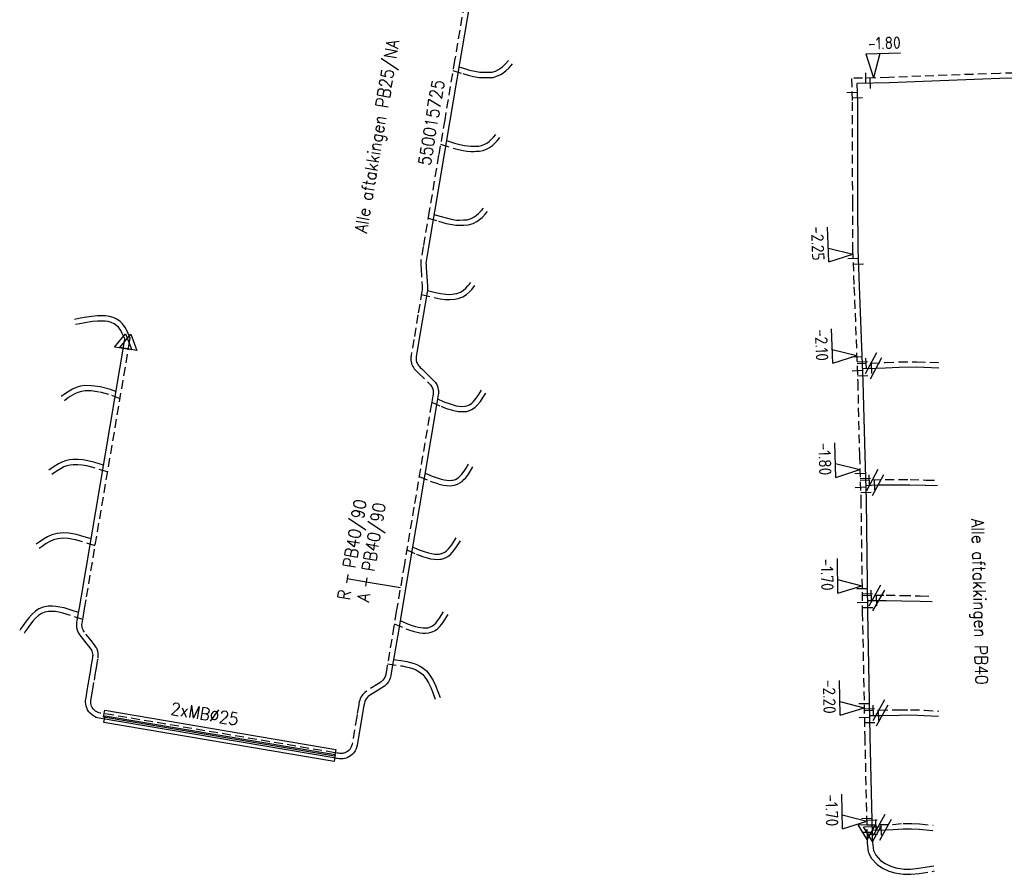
# Model space of a CAD drawing. Header units: millimetres. Extents: x 0 to 118212815, y 0 to 488348790.
# Tile 38 of 143: x 114829390 to 114900488, y 487879637 to 487941323. Entities that reach past the tile are written whole.
import ezdxf
from ezdxf.enums import TextEntityAlignment as Align

# ---------------------------------------------------------------- set-up
doc = ezdxf.new("R2010")
doc.units = ezdxf.units.MM
doc.header["$LTSCALE"] = 200
doc.linetypes.add('HIDDEN2', pattern=[4.7625, 3.175, -1.5875])
for name, color, linetype in [('WW-C-isolatieovergang', 7, 'Continuous'), ('WW-C-mof', 7, 'Continuous'), ('WW-C-VERLOOP', 7, 'Continuous'), ('WW-I-diam', 7, 'Continuous'), ('WW-I-info', 7, 'Continuous'), ('WW-I-mantelbuis', 7, 'Continuous'), ('WW-I-NAP', 7, 'Continuous'), ('WW-L-aanvoer', 3, 'Continuous'), ('WW-L-mantelbuis', 3, 'Continuous'), ('WW-L-retour', 3, 'HIDDEN2')]:
    doc.layers.add(name, color=color, linetype=linetype)
doc.styles.add('DIN17', font='ROMANS.SHX', dxfattribs={"width": 0.9})
doc.styles.add('ISOCP', font='ISOCP.SHX')

# ---------------------------------------------------------------- blocks, each defined once
blk = doc.blocks.new('LR-VERL')
at = {"color": 0, "linetype": 'ByBlock', "lineweight": -2}
blk.add_lwpolyline([(1.08, 0), (-1.08, -1.25), (-1.08, 1.25)], close=True, dxfattribs=at)
blk = doc.blocks.new('LR-DIAB2')
at = {"color": 0, "linetype": 'Continuous', "lineweight": -3}
blk.add_line((0, 5), (0, 7.8), dxfattribs=at)
at = {"color": 0, "lineweight": -3}
blk.add_line((0, 0), (0, 5), dxfattribs=at)
for points in [[(0.61, 7.8), (0, 7.8), (-0.61, 7.8)], [(0.61, 5), (0, 5), (-0.61, 5)]]:
    blk.add_lwpolyline(points, dxfattribs=at)
at = {"color": 1, "lineweight": -3, "style": 'DIN17', "width": 0.9}
for tag, p in [('*1', (-1.61, 7.8)), ('*2', (-1.61, 5.02))]:
    blk.add_attdef(tag, text='', height=1.8, dxfattribs=at).set_placement(p, align=Align.MIDDLE_RIGHT)
for tag, p in [('*11', (1.61, 7.8)), ('*12', (1.61, 5))]:
    blk.add_attdef(tag, text='', height=1.8, dxfattribs=at).set_placement(p, align=Align.MIDDLE_LEFT)
blk = doc.blocks.new('LR-mof')
at = {"color": 0, "linetype": 'ByBlock', "lineweight": -2}
blk.add_line((0, -0.75), (0, 0.75), dxfattribs=at)
blk = doc.blocks.new('LR-isoov')
at = {"color": 0, "linetype": 'ByBlock', "lineweight": -2}
blk.add_line((0.87, 1.5), (-0.87, -1.5), dxfattribs=at)
blk = doc.blocks.new('nap1')
at = {"color": 0, "linetype": 'Continuous', "lineweight": -3}
for p, q in [((-1, 3.5), (0, 0)), ((-1, 3.5), (4, 3.5)), ((1, 3.5), (0, 0))]:
    blk.add_line(p, q, dxfattribs=at)
at = {"color": 0, "linetype": 'Continuous', "lineweight": -3, "style": 'ISOCP'}
for tag, p in [('*1', (1.7, 5)), ('*2', (4, 1.5))]:
    blk.add_attdef(tag, text='', height=1.8, dxfattribs=at).set_placement(p, align=Align.MIDDLE)
blk = doc.blocks.new('LR-hyp')
at = {"color": 7, "linetype": 'ByBlock', "lineweight": -3, "style": 'DIN17', "width": 0.9}
blk.add_attdef('*1', text='', height=1.8, dxfattribs=at).set_placement((0, 0), align=Align.MIDDLE)
at = {"color": 7, "linetype": 'ByBlock', "lineweight": -2, "style": 'DIN17', "width": 0.9, "flags": 1}
blk.add_attdef('*2', text='', height=1.8, dxfattribs=at).set_placement((0, -5), align=Align.MIDDLE)

msp = doc.modelspace()

# ---------------------------------------------------------------- linework, layer by layer
at = {"layer": 'WW-L-aanvoer'}
for p, q in [((114861861, 487942390), (114861172, 487938312)), ((114861172, 487938312), (114860451, 487934042)), ((114861107, 487937924), (114861498, 487937793)), ((114863976, 487937721), (114864243, 487937919)), ((114864243, 487937919), (114864449, 487938113)), ((114864449, 487938113), (114864680, 487938380)), ((114861498, 487937793), (114861860, 487937692)), ((114861860, 487937692), (114862244, 487937605)), ((114862244, 487937605), (114862612, 487937539)), ((114862612, 487937539), (114862894, 487937527)), ((114862894, 487937527), (114863247, 487937527)), ((114863247, 487937527), (114863517, 487937540)), ((114863517, 487937540), (114863756, 487937618)), ((114863756, 487937618), (114863976, 487937721)), ((114892171, 487936772), (114889846, 487936717)), ((114889846, 487936717), (114889877, 487935382)), ((114900175, 487937070), (114892171, 487936772)), ((114901271, 487937092), (114900175, 487937070)), ((114889877, 487935382), (114889898, 487928113)), ((114860451, 487934042), (114860017, 487931472)), ((114863594, 487932836), (114863764, 487933047)), ((114860207, 487932595), (114860792, 487932416)), ((114860792, 487932416), (114861166, 487932322)), ((114861166, 487932322), (114861499, 487932244)), ((114861499, 487932244), (114861720, 487932207)), ((114861720, 487932207), (114861968, 487932186)), ((114861968, 487932186), (114862198, 487932197)), ((114862198, 487932197), (114862349, 487932202)), ((114862349, 487932202), (114862539, 487932202)), ((114862539, 487932202), (114862740, 487932248)), ((114862740, 487932248), (114862985, 487932343)), ((114862985, 487932343), (114863117, 487932421)), ((114863117, 487932421), (114863283, 487932542)), ((114863283, 487932542), (114863461, 487932702)), ((114863461, 487932702), (114863594, 487932836)), ((114860017, 487931472), (114859342, 487927471)), ((114889898, 487928113), (114889918, 487924760)), ((114859342, 487927471), (114858907, 487924894)), ((114859308, 487927271), (114859730, 487927142)), ((114862361, 487927198), (114862515, 487927331)), ((114862515, 487927331), (114862728, 487927547)), ((114862728, 487927547), (114862888, 487927730)), ((114859730, 487927142), (114860278, 487926989)), ((114860278, 487926989), (114860544, 487926931)), ((114860544, 487926931), (114860928, 487926865)), ((114860928, 487926865), (114861182, 487926863)), ((114861182, 487926863), (114861444, 487926877)), ((114861444, 487926877), (114861702, 487926887)), ((114861702, 487926887), (114861981, 487926974)), ((114861981, 487926974), (114862198, 487927086)), ((114862198, 487927086), (114862361, 487927198)), ((114858907, 487924894), (114858738, 487923897)), ((114889918, 487924760), (114890014, 487922059)), ((114858731, 487923837), (114858727, 487923743)), ((114858727, 487923743), (114858733, 487923641)), ((114858738, 487923897), (114858731, 487923837)), ((114858733, 487923641), (114858749, 487923402)), ((114858749, 487923402), (114858837, 487922104)), ((114861840, 487922203), (114861960, 487922359)), ((114858811, 487921656), (114858526, 487919966)), ((114858828, 487921755), (114858811, 487921656)), ((114858835, 487921805), (114858828, 487921755)), ((114858832, 487921783), (114859410, 487921641)), ((114858842, 487921877), (114858835, 487921805)), ((114858837, 487922104), (114858843, 487922014)), ((114858844, 487921924), (114858842, 487921877)), ((114858843, 487922014), (114858844, 487921969)), ((114858844, 487921969), (114858844, 487921924)), ((114859410, 487921641), (114859810, 487921557)), ((114859810, 487921557), (114860150, 487921506)), ((114860446, 487921499), (114860759, 487921524)), ((114860759, 487921524), (114860958, 487921561)), ((114860958, 487921561), (114861226, 487921661)), ((114861226, 487921661), (114861413, 487921784)), ((114861413, 487921784), (114861602, 487921947)), ((114861602, 487921947), (114861761, 487922111)), ((114861761, 487922111), (114861840, 487922203)), ((114890014, 487922059), (114890283, 487915214)), ((114860150, 487921506), (114860446, 487921499)), ((114834104, 487919446), (114833724, 487919374)), ((114834656, 487919529), (114834104, 487919446)), ((114835003, 487919562), (114834656, 487919529)), ((114835316, 487919574), (114835003, 487919562)), ((114835557, 487919561), (114835316, 487919574)), ((114835787, 487919528), (114835557, 487919561)), ((114835999, 487919469), (114835787, 487919528)), ((114836209, 487919372), (114835999, 487919469)), ((114858526, 487919966), (114858223, 487918171)), ((114833724, 487919374), (114833423, 487919315)), ((114836400, 487919236), (114836209, 487919372)), ((114836518, 487919123), (114836400, 487919236)), ((114836683, 487918896), (114836518, 487919123)), ((114836800, 487918672), (114836683, 487918896)), ((114836975, 487918276), (114836800, 487918672)), ((114833843, 487899724), (114836949, 487918122)), ((114836949, 487918122), (114836975, 487918276)), ((114858223, 487918171), (114858025, 487916997)), ((114858014, 487916905), (114858013, 487916845)), ((114858013, 487916845), (114858019, 487916764)), ((114858017, 487916944), (114858014, 487916905)), ((114858025, 487916997), (114858017, 487916944)), ((114858019, 487916764), (114858027, 487916711)), ((114858027, 487916711), (114858038, 487916658)), ((114858038, 487916658), (114858053, 487916610)), ((114858053, 487916610), (114858082, 487916533)), ((114858082, 487916533), (114858111, 487916474)), ((114858111, 487916474), (114858139, 487916426)), ((114858139, 487916426), (114858180, 487916368)), ((114858180, 487916368), (114858250, 487916288)), ((114858250, 487916288), (114858316, 487916223)), ((114858316, 487916223), (114858424, 487916118)), ((114858424, 487916118), (114859272, 487915292)), ((114890246, 487916137), (114891231, 487916175)), ((114891231, 487916175), (114891900, 487916202)), ((114891900, 487916202), (114892901, 487916243)), ((114892901, 487916243), (114894157, 487916257)), ((114894157, 487916257), (114895759, 487916201)), ((114859272, 487915292), (114859321, 487915241)), ((114859321, 487915241), (114859385, 487915164)), ((114859385, 487915164), (114859441, 487915085)), ((114890283, 487915214), (114890406, 487909891)), ((114832840, 487914444), (114832606, 487914280)), ((114833211, 487914659), (114832840, 487914444)), ((114833464, 487914770), (114833211, 487914659)), ((114833769, 487914861), (114833464, 487914770)), ((114834099, 487914910), (114833769, 487914861)), ((114834565, 487914907), (114834099, 487914910)), ((114835205, 487914823), (114834565, 487914907)), ((114835935, 487914628), (114835205, 487914823)), ((114836335, 487914481), (114835935, 487914628)), ((114859441, 487915085), (114859500, 487914981)), ((114859500, 487914981), (114859548, 487914875)), ((114859548, 487914875), (114859589, 487914751)), ((114859589, 487914751), (114859610, 487914657)), ((114859610, 487914657), (114859625, 487914544)), ((114859625, 487914544), (114859630, 487914466)), ((114859630, 487914466), (114859625, 487914335)), ((114862487, 487914204), (114862730, 487914581)), ((114832606, 487914280), (114832388, 487914115)), ((114859565, 487913959), (114859494, 487913535)), ((114859563, 487913946), (114859964, 487913767)), ((114859591, 487914113), (114859565, 487913959)), ((114859614, 487914246), (114859591, 487914113)), ((114859625, 487914335), (114859614, 487914246)), ((114859964, 487913767), (114860159, 487913688)), ((114862041, 487913643), (114862161, 487913768)), ((114862161, 487913768), (114862349, 487913999)), ((114862349, 487913999), (114862487, 487914204)), ((114859494, 487913535), (114858236, 487906085)), ((114860159, 487913688), (114860396, 487913608)), ((114860396, 487913608), (114860751, 487913498)), ((114860751, 487913498), (114860915, 487913462)), ((114860915, 487913462), (114861126, 487913428)), ((114861126, 487913428), (114861315, 487913413)), ((114861315, 487913413), (114861586, 487913426)), ((114861586, 487913426), (114861738, 487913466)), ((114861738, 487913466), (114861859, 487913518)), ((114861859, 487913518), (114862041, 487913643)), ((114832691, 487909487), (114832434, 487909394)), ((114832978, 487909554), (114832691, 487909487)), ((114833227, 487909582), (114832978, 487909554)), ((114833614, 487909579), (114833227, 487909582)), ((114833951, 487909551), (114833614, 487909579)), ((114834320, 487909483), (114833951, 487909551)), ((114834805, 487909359), (114834320, 487909483)), ((114890406, 487909891), (114890510, 487906676)), ((114831874, 487909076), (114831484, 487908799)), ((114832190, 487909273), (114831874, 487909076)), ((114832434, 487909394), (114832190, 487909273)), ((114835438, 487909170), (114834805, 487909359)), ((114861311, 487908509), (114861485, 487908734)), ((114861485, 487908734), (114861621, 487908956)), ((114861621, 487908956), (114861794, 487909237)), ((114858659, 487908592), (114859169, 487908371)), ((114859169, 487908371), (114859762, 487908174)), ((114859762, 487908174), (114860049, 487908105)), ((114860049, 487908105), (114860245, 487908083)), ((114860245, 487908083), (114860473, 487908070)), ((114860473, 487908070), (114860588, 487908081)), ((114860588, 487908081), (114860699, 487908095)), ((114860699, 487908095), (114860853, 487908142)), ((114860853, 487908142), (114860972, 487908207)), ((114860972, 487908207), (114861097, 487908295)), ((114861097, 487908295), (114861200, 487908396)), ((114861200, 487908396), (114861311, 487908509)), ((114890476, 487907713), (114891378, 487907742)), ((114891378, 487907742), (114891896, 487907759)), ((114891896, 487907759), (114892874, 487907752)), ((114892874, 487907752), (114893673, 487907743)), ((114893673, 487907743), (114894802, 487907715)), ((114894802, 487907715), (114895660, 487907690)), ((114890510, 487906676), (114890616, 487898551)), ((114858236, 487906085), (114857541, 487901971)), ((114831105, 487903832), (114830785, 487903614)), ((114831396, 487904002), (114831105, 487903832)), ((114831702, 487904135), (114831396, 487904002)), ((114832087, 487904239), (114831702, 487904135)), ((114832533, 487904280), (114832087, 487904239)), ((114832942, 487904251), (114832533, 487904280)), ((114833493, 487904159), (114832942, 487904251)), ((114833796, 487904080), (114833493, 487904159)), ((114834539, 487903848), (114833796, 487904080)), ((114860712, 487903622), (114860896, 487903914)), ((114830785, 487903614), (114830586, 487903475)), ((114857762, 487903278), (114858175, 487903089)), ((114858175, 487903089), (114858603, 487902936)), ((114860215, 487902989), (114860357, 487903136)), ((114860357, 487903136), (114860584, 487903419)), ((114860584, 487903419), (114860712, 487903622)), ((114858603, 487902936), (114858904, 487902839)), ((114858904, 487902839), (114859121, 487902791)), ((114859121, 487902791), (114859356, 487902755)), ((114859356, 487902755), (114859563, 487902745)), ((114859563, 487902745), (114859689, 487902755)), ((114859689, 487902755), (114859781, 487902766)), ((114859781, 487902766), (114859927, 487902811)), ((114859927, 487902811), (114860093, 487902892)), ((114860093, 487902892), (114860215, 487902989)), ((114857541, 487901971), (114856960, 487898532)), ((114833699, 487898875), (114833843, 487899724)), ((114830781, 487898806), (114830520, 487898624)), ((114831096, 487898926), (114830781, 487898806)), ((114831438, 487898984), (114831096, 487898926)), ((114831759, 487898991), (114831438, 487898984)), ((114831993, 487898979), (114831759, 487898991)), ((114832295, 487898928), (114831993, 487898979)), ((114832600, 487898864), (114832295, 487898928)), ((114833183, 487898677), (114832600, 487898864)), ((114833591, 487898236), (114833699, 487898875)), ((114890605, 487899391), (114891426, 487899402)), ((114891426, 487899402), (114891962, 487899409)), ((114891962, 487899409), (114893097, 487899383)), ((114893097, 487899383), (114894403, 487899357)), ((114894403, 487899357), (114895279, 487899319)), ((114830042, 487898154), (114829862, 487897919)), ((114830256, 487898395), (114830042, 487898154)), ((114830520, 487898624), (114830256, 487898395)), ((114833641, 487898531), (114833183, 487898677)), ((114833542, 487897942), (114833591, 487898236)), ((114856960, 487898532), (114856784, 487897486)), ((114859561, 487897930), (114859702, 487898121)), ((114859702, 487898121), (114859997, 487898590)), ((114890616, 487898551), (114890790, 487889578)), ((114829479, 487897375), (114829390, 487897242)), ((114829608, 487897564), (114829479, 487897375)), ((114829862, 487897919), (114829608, 487897564)), ((114833505, 487897669), (114833525, 487897841)), ((114833511, 487897493), (114833505, 487897669)), ((114833541, 487897326), (114833511, 487897493)), ((114833525, 487897841), (114833542, 487897942)), ((114856784, 487897486), (114856271, 487894448)), ((114856862, 487897949), (114857403, 487897714)), ((114857403, 487897714), (114857742, 487897592)), ((114857742, 487897592), (114857968, 487897529)), ((114857968, 487897529), (114858176, 487897477)), ((114858176, 487897477), (114858344, 487897444)), ((114858344, 487897444), (114858522, 487897426)), ((114858522, 487897426), (114858714, 487897426)), ((114858714, 487897426), (114858871, 487897438)), ((114858871, 487897438), (114859048, 487897490)), ((114859048, 487897490), (114859189, 487897560)), ((114859189, 487897560), (114859303, 487897646)), ((114859303, 487897646), (114859428, 487897768)), ((114859428, 487897768), (114859561, 487897930)), ((114833587, 487897186), (114833541, 487897326)), ((114833621, 487897107), (114833587, 487897186)), ((114833675, 487897007), (114833621, 487897107)), ((114833758, 487896887), (114833675, 487897007)), ((114834267, 487896245), (114833758, 487896887)), ((114834385, 487896097), (114834267, 487896245)), ((114834484, 487895972), (114834385, 487896097)), ((114834555, 487895876), (114834484, 487895972)), ((114834590, 487895815), (114834555, 487895876)), ((114834555, 487894605), (114834672, 487895298)), ((114834626, 487895739), (114834590, 487895815)), ((114834655, 487895654), (114834626, 487895739)), ((114834677, 487895541), (114834655, 487895654)), ((114834672, 487895298), (114834682, 487895374)), ((114834684, 487895456), (114834677, 487895541)), ((114834682, 487895374), (114834684, 487895456)), ((114834495, 487894247), (114834555, 487894605)), ((114856388, 487895145), (114857080, 487895049)), ((114857080, 487895049), (114857356, 487894995)), ((114857356, 487894995), (114857617, 487894933)), ((114857617, 487894933), (114857877, 487894850)), ((114857877, 487894850), (114858121, 487894758)), ((114858121, 487894758), (114858323, 487894645)), ((114858323, 487894645), (114858533, 487894510)), ((114858533, 487894510), (114858759, 487894323)), ((114834407, 487893725), (114834495, 487894247)), ((114856147, 487893805), (114856090, 487893664)), ((114856192, 487893980), (114856147, 487893805)), ((114856271, 487894448), (114856192, 487893980)), ((114858759, 487894323), (114858945, 487894102)), ((114858945, 487894102), (114859079, 487893888)), ((114859079, 487893888), (114859235, 487893633)), ((114834269, 487892908), (114834407, 487893725)), ((114855606, 487893148), (114855468, 487893060)), ((114855727, 487893228), (114855606, 487893148)), ((114855804, 487893290), (114855727, 487893228)), ((114855907, 487893392), (114855804, 487893290)), ((114856011, 487893526), (114855907, 487893392)), ((114856090, 487893664), (114856011, 487893526)), ((114859235, 487893633), (114859417, 487893268)), ((114859417, 487893268), (114859590, 487892831)), ((114834150, 487892189), (114834179, 487892375)), ((114834179, 487892375), (114834269, 487892908)), ((114854503, 487892424), (114854447, 487892361)), ((114854545, 487892463), (114854503, 487892424)), ((114854649, 487892540), (114854545, 487892463)), ((114855468, 487893060), (114854649, 487892540)), ((114859590, 487892831), (114859748, 487892401)), ((114834145, 487892066), (114834150, 487892189)), ((114834156, 487891917), (114834145, 487892066)), ((114834184, 487891775), (114834156, 487891917)), ((114834227, 487891642), (114834184, 487891775)), ((114854249, 487891815), (114854131, 487891118)), ((114854263, 487891895), (114854249, 487891815)), ((114854282, 487892009), (114854263, 487891895)), ((114854306, 487892101), (114854282, 487892009)), ((114854334, 487892175), (114854306, 487892101)), ((114854364, 487892237), (114854334, 487892175)), ((114854402, 487892300), (114854364, 487892237)), ((114854447, 487892361), (114854402, 487892300)), ((114834294, 487891500), (114834227, 487891642)), ((114834381, 487891365), (114834294, 487891500)), ((114834470, 487891259), (114834381, 487891365)), ((114834636, 487891113), (114834470, 487891259)), ((114834788, 487891020), (114834636, 487891113)), ((114834920, 487890961), (114834788, 487891020)), ((114835016, 487890930), (114834920, 487890961)), ((114854103, 487890947), (114853765, 487888949)), ((114854131, 487891118), (114854103, 487890947)), ((114890760, 487891091), (114891675, 487891109)), ((114891675, 487891109), (114892885, 487891133)), ((114892885, 487891133), (114893716, 487891137)), ((114893716, 487891137), (114894697, 487891108)), ((114894697, 487891108), (114895740, 487891040)), ((114835132, 487890904), (114835016, 487890930)), ((114852084, 487888037), (114835132, 487890904)), ((114890790, 487889578), (114890952, 487882534)), ((114853765, 487888949), (114853690, 487888693)), ((114853157, 487888110), (114853034, 487888052)), ((114853284, 487888189), (114853157, 487888110)), ((114853416, 487888298), (114853284, 487888189)), ((114853519, 487888409), (114853416, 487888298)), ((114853613, 487888544), (114853519, 487888409)), ((114853690, 487888693), (114853613, 487888544)), ((114852265, 487888007), (114852084, 487888037)), ((114852341, 487887994), (114852265, 487888007)), ((114852455, 487887976), (114852341, 487887994)), ((114852558, 487887969), (114852455, 487887976)), ((114852663, 487887970), (114852558, 487887969)), ((114852757, 487887979), (114852663, 487887970)), ((114852867, 487888000), (114852757, 487887979)), ((114853034, 487888052), (114852867, 487888000)), ((114890946, 487882829), (114891921, 487882851)), ((114890952, 487882534), (114890955, 487882423)), ((114890955, 487882423), (114890966, 487881924)), ((114891921, 487882851), (114892457, 487882864)), ((114892457, 487882864), (114893194, 487882926)), ((114893194, 487882926), (114893788, 487882930)), ((114893788, 487882930), (114894339, 487882894)), ((114894339, 487882894), (114895319, 487882802)), ((114890966, 487881924), (114891034, 487881361)), ((114891034, 487881361), (114891219, 487881009)), ((114891219, 487881009), (114891560, 487880635)), ((114891560, 487880635), (114891885, 487880409)), ((114891885, 487880409), (114892292, 487880218)), ((114892292, 487880218), (114892667, 487880110)), ((114892667, 487880110), (114893262, 487880019)), ((114893262, 487880019), (114893715, 487880017)), ((114893715, 487880017), (114894302, 487880074)), ((114894302, 487880074), (114895392, 487880253))]:
    msp.add_line(p, q, dxfattribs=at)
at = {"layer": 'WW-L-mantelbuis'}
for points in [[(114852123, 487888163), (114835451, 487890982), (114835534, 487891475), (114852206, 487888656)], [(114852097, 487887782), (114835468, 487890594), (114835551, 487891087), (114852180, 487888275)]]:
    msp.add_lwpolyline(points, close=True, dxfattribs=at)
at = {"layer": 'WW-L-retour'}
for p, q in [((114861486, 487942453), (114860798, 487938375)), ((114860798, 487938375), (114860077, 487934106)), ((114864724, 487937850), (114864967, 487938131)), ((114860678, 487937667), (114861386, 487937430)), ((114861386, 487937430), (114861767, 487937323)), ((114861767, 487937323), (114862169, 487937232)), ((114862169, 487937232), (114862570, 487937161)), ((114862570, 487937161), (114862886, 487937147)), ((114863256, 487937147), (114863586, 487937163)), ((114863586, 487937163), (114863896, 487937264)), ((114863896, 487937264), (114864172, 487937394)), ((114864172, 487937394), (114864487, 487937627)), ((114864487, 487937627), (114864724, 487937850)), ((114900164, 487937450), (114892159, 487937152)), ((114901213, 487937471), (114900164, 487937450)), ((114862886, 487937147), (114863256, 487937147)), ((114892159, 487937152), (114889457, 487937088)), ((114889457, 487937088), (114889497, 487935377)), ((114889497, 487935377), (114889518, 487928112)), ((114860077, 487934106), (114859643, 487931535)), ((114859777, 487932329), (114860690, 487932050)), ((114863326, 487932103), (114863523, 487932246)), ((114863523, 487932246), (114863723, 487932427)), ((114863723, 487932427), (114863878, 487932582)), ((114863878, 487932582), (114864060, 487932810)), ((114859643, 487931535), (114858967, 487927534)), ((114860690, 487932050), (114861076, 487931953)), ((114861076, 487931953), (114861424, 487931871)), ((114861424, 487931871), (114861672, 487931830)), ((114861672, 487931830), (114861961, 487931805)), ((114861961, 487931805), (114862214, 487931818)), ((114862214, 487931818), (114862355, 487931822)), ((114862355, 487931822), (114862581, 487931822)), ((114862581, 487931822), (114862851, 487931883)), ((114862851, 487931883), (114863152, 487932000)), ((114863152, 487932000), (114863326, 487932103)), ((114889518, 487928112), (114889538, 487924752)), ((114858967, 487927534), (114858532, 487924958)), ((114862775, 487927053), (114863006, 487927288)), ((114863006, 487927288), (114863174, 487927480)), ((114858878, 487927005), (114859624, 487926777)), ((114859624, 487926777), (114860186, 487926620)), ((114860186, 487926620), (114860471, 487926558)), ((114860471, 487926558), (114860894, 487926485)), ((114861191, 487926483), (114861462, 487926498)), ((114861462, 487926498), (114861766, 487926509)), ((114861766, 487926509), (114862126, 487926621)), ((114862126, 487926621), (114862393, 487926759)), ((114862393, 487926759), (114862593, 487926897)), ((114862593, 487926897), (114862775, 487927053)), ((114860894, 487926485), (114861191, 487926483)), ((114858532, 487924958), (114858363, 487923954)), ((114889538, 487924752), (114889634, 487922045)), ((114858351, 487923869), (114858346, 487923739)), ((114858346, 487923739), (114858353, 487923617)), ((114858363, 487923954), (114858351, 487923869)), ((114858353, 487923617), (114858370, 487923376)), ((114858370, 487923376), (114858458, 487922078)), ((114858437, 487921719), (114858151, 487920029)), ((114858453, 487921815), (114858437, 487921719)), ((114858458, 487921850), (114858453, 487921815)), ((114858458, 487922078), (114858463, 487921995)), ((114858463, 487921902), (114858458, 487921850)), ((114858463, 487921995), (114858464, 487921964)), ((114858464, 487921933), (114858463, 487921902)), ((114858464, 487921964), (114858464, 487921933)), ((114861643, 487921480), (114861863, 487921671)), ((114861863, 487921671), (114862042, 487921854)), ((114862042, 487921854), (114862135, 487921963)), ((114862135, 487921963), (114862261, 487922127)), ((114889634, 487922045), (114889903, 487915202)), ((114858399, 487921499), (114859325, 487921270)), ((114859325, 487921270), (114859742, 487921182)), ((114859742, 487921182), (114860117, 487921126)), ((114860117, 487921126), (114860456, 487921119)), ((114860456, 487921119), (114860809, 487921147)), ((114860809, 487921147), (114861060, 487921193)), ((114861060, 487921193), (114861398, 487921319)), ((114861398, 487921319), (114861643, 487921480)), ((114833652, 487919747), (114833350, 487919687)), ((114834040, 487919821), (114833652, 487919747)), ((114834610, 487919907), (114834040, 487919821)), ((114834978, 487919942), (114834610, 487919907)), ((114835319, 487919954), (114834978, 487919942)), ((114835594, 487919940), (114835319, 487919954)), ((114835865, 487919900), (114835594, 487919940)), ((114836131, 487919827), (114835865, 487919900)), ((114836401, 487919702), (114836131, 487919827)), ((114836643, 487919529), (114836401, 487919702)), ((114836805, 487919374), (114836643, 487919529)), ((114858151, 487920029), (114857848, 487918234)), ((114837007, 487919098), (114836805, 487919374)), ((114837143, 487918837), (114837007, 487919098)), ((114837369, 487918325), (114837143, 487918837)), ((114834217, 487899660), (114837328, 487918083)), ((114837328, 487918083), (114837369, 487918325)), ((114857848, 487918234), (114857649, 487917055)), ((114857634, 487916923), (114857633, 487916836)), ((114857633, 487916836), (114857641, 487916723)), ((114857639, 487916985), (114857634, 487916923)), ((114857649, 487917055), (114857639, 487916985)), ((114857641, 487916723), (114857653, 487916642)), ((114857653, 487916642), (114857670, 487916564)), ((114857670, 487916564), (114857692, 487916489)), ((114889852, 487916502), (114890869, 487916541)), ((114890869, 487916541), (114891885, 487916581)), ((114891885, 487916581), (114892891, 487916623)), ((114892891, 487916623), (114894161, 487916637)), ((114894161, 487916637), (114895772, 487916581)), ((114857692, 487916489), (114857733, 487916382)), ((114857733, 487916382), (114857776, 487916294)), ((114857776, 487916294), (114857819, 487916221)), ((114857819, 487916221), (114857880, 487916134)), ((114857880, 487916134), (114857973, 487916027)), ((114857973, 487916027), (114858051, 487915951)), ((114858051, 487915951), (114858159, 487915845)), ((114858159, 487915845), (114859003, 487915023)), ((114889903, 487915202), (114890026, 487909880)), ((114833595, 487914413), (114833383, 487914320)), ((114833852, 487914489), (114833595, 487914413)), ((114834126, 487914529), (114833852, 487914489)), ((114834539, 487914528), (114834126, 487914529)), ((114835131, 487914450), (114834539, 487914528)), ((114835820, 487914266), (114835131, 487914450)), ((114859003, 487915023), (114859038, 487914987)), ((114859038, 487914987), (114859083, 487914933)), ((114859083, 487914933), (114859120, 487914880)), ((114859120, 487914880), (114859161, 487914808)), ((114859161, 487914808), (114859193, 487914737)), ((114859193, 487914737), (114859222, 487914650)), ((114859222, 487914650), (114859236, 487914589)), ((114859236, 487914589), (114859247, 487914508)), ((114859249, 487914462), (114859246, 487914366)), ((114859247, 487914508), (114859249, 487914462)), ((114832829, 487913972), (114832617, 487913812)), ((114833045, 487914123), (114832829, 487913972)), ((114833383, 487914320), (114833045, 487914123)), ((114836633, 487913966), (114835820, 487914266)), ((114859191, 487914022), (114859119, 487913599)), ((114859139, 487913719), (114859816, 487913417)), ((114859216, 487914176), (114859191, 487914022)), ((114859238, 487914303), (114859216, 487914176)), ((114859246, 487914366), (114859238, 487914303)), ((114862446, 487913516), (114862654, 487913773)), ((114862654, 487913773), (114862805, 487913995)), ((114862805, 487913995), (114863049, 487914376)), ((114859119, 487913599), (114857861, 487906149)), ((114859816, 487913417), (114860026, 487913332)), ((114860026, 487913332), (114860278, 487913246)), ((114860278, 487913246), (114860654, 487913130)), ((114860654, 487913130), (114860845, 487913089)), ((114860845, 487913089), (114861080, 487913051)), ((114861080, 487913051), (114861309, 487913032)), ((114861309, 487913032), (114861644, 487913048)), ((114861644, 487913048), (114861862, 487913106)), ((114861862, 487913106), (114862043, 487913183)), ((114862043, 487913183), (114862288, 487913352)), ((114862288, 487913352), (114862446, 487913516)), ((114890026, 487909880), (114890130, 487906667)), ((114832084, 487908759), (114831704, 487908489)), ((114832375, 487908940), (114832084, 487908759)), ((114832584, 487909044), (114832375, 487908940)), ((114832799, 487909122), (114832584, 487909044)), ((114833042, 487909179), (114832799, 487909122)), ((114833247, 487909201), (114833042, 487909179)), ((114833597, 487909199), (114833247, 487909201)), ((114833900, 487909174), (114833597, 487909199)), ((114834239, 487909112), (114833900, 487909174)), ((114834704, 487908993), (114834239, 487909112)), ((114835741, 487908684), (114834704, 487908993)), ((114861799, 487908518), (114861945, 487908758)), ((114861945, 487908758), (114862118, 487909037)), ((114858235, 487908362), (114859033, 487908016)), ((114859033, 487908016), (114859657, 487907808)), ((114861340, 487908001), (114861468, 487908126)), ((114861468, 487908126), (114861598, 487908259)), ((114861598, 487908259), (114861799, 487908518)), ((114890084, 487908080), (114890962, 487908109)), ((114890962, 487908109), (114891891, 487908139)), ((114891891, 487908139), (114892878, 487908132)), ((114892878, 487908132), (114893680, 487908123)), ((114893680, 487908123), (114894812, 487908095)), ((114894812, 487908095), (114895671, 487908070)), ((114859657, 487907808), (114859983, 487907730)), ((114859983, 487907730), (114860214, 487907704)), ((114860214, 487907704), (114860481, 487907689)), ((114860481, 487907689), (114860629, 487907704)), ((114860629, 487907704), (114860778, 487907722)), ((114860778, 487907722), (114861002, 487907790)), ((114861002, 487907790), (114861174, 487907885)), ((114861174, 487907885), (114861340, 487908001)), ((114890130, 487906667), (114890236, 487898545)), ((114857861, 487906149), (114857166, 487902034)), ((114831828, 487903775), (114831568, 487903663)), ((114832154, 487903863), (114831828, 487903775)), ((114832537, 487903899), (114832154, 487903863)), ((114832897, 487903873), (114832537, 487903899)), ((114833413, 487903787), (114832897, 487903873)), ((114833691, 487903714), (114833413, 487903787)), ((114831001, 487903301), (114830804, 487903164)), ((114831308, 487903511), (114831001, 487903301)), ((114831568, 487903663), (114831308, 487903511)), ((114834841, 487903355), (114833691, 487903714)), ((114857338, 487903054), (114858032, 487902736)), ((114860642, 487902884), (114860894, 487903198)), ((114860894, 487903198), (114861034, 487903419)), ((114861034, 487903419), (114861218, 487903713)), ((114858032, 487902736), (114858481, 487902576)), ((114858481, 487902576), (114858805, 487902472)), ((114858805, 487902472), (114859051, 487902417)), ((114859051, 487902417), (114859318, 487902377)), ((114859318, 487902377), (114859569, 487902364)), ((114859569, 487902364), (114859727, 487902377)), ((114859727, 487902377), (114859860, 487902393)), ((114859860, 487902393), (114860068, 487902457)), ((114860068, 487902457), (114860298, 487902569)), ((114860298, 487902569), (114860471, 487902708)), ((114860471, 487902708), (114860642, 487902884)), ((114857166, 487902034), (114856586, 487898595)), ((114834074, 487898812), (114834217, 487899660)), ((114890220, 487899766), (114891149, 487899778)), ((114891149, 487899778), (114891964, 487899789)), ((114891964, 487899789), (114893105, 487899763)), ((114893105, 487899763), (114894415, 487899737)), ((114894415, 487899737), (114895296, 487899699)), ((114833966, 487898173), (114834074, 487898812)), ((114830523, 487898124), (114830335, 487897912)), ((114830754, 487898324), (114830523, 487898124)), ((114830960, 487898468), (114830754, 487898324)), ((114831197, 487898557), (114830960, 487898468)), ((114831474, 487898605), (114831197, 487898557)), ((114831753, 487898611), (114831474, 487898605)), ((114831952, 487898600), (114831753, 487898611)), ((114832224, 487898555), (114831952, 487898600)), ((114832502, 487898496), (114832224, 487898555)), ((114833067, 487898315), (114832502, 487898496)), ((114833943, 487898036), (114833067, 487898315)), ((114833917, 487897879), (114833966, 487898173)), ((114856586, 487898595), (114856409, 487897549)), ((114860016, 487897907), (114860319, 487898388)), ((114890236, 487898545), (114890410, 487889570)), ((114829919, 487897346), (114829794, 487897161)), ((114830167, 487897693), (114829919, 487897346)), ((114830335, 487897912), (114830167, 487897693)), ((114833886, 487897653), (114833901, 487897787)), ((114833890, 487897534), (114833886, 487897653)), ((114833911, 487897419), (114833890, 487897534)), ((114833901, 487897787), (114833917, 487897879)), ((114833943, 487897321), (114833911, 487897419)), ((114856409, 487897549), (114855896, 487894511)), ((114856438, 487897719), (114857262, 487897360)), ((114857262, 487897360), (114857626, 487897230)), ((114859390, 487897235), (114859552, 487897358)), ((114859552, 487897358), (114859708, 487897510)), ((114859708, 487897510), (114859861, 487897696)), ((114859861, 487897696), (114860016, 487897907)), ((114829794, 487897161), (114829705, 487897030)), ((114833963, 487897273), (114833943, 487897321)), ((114833999, 487897206), (114833963, 487897273)), ((114834064, 487897113), (114833999, 487897206)), ((114834565, 487896481), (114834064, 487897113)), ((114857626, 487897230), (114857871, 487897161)), ((114857871, 487897161), (114858094, 487897106)), ((114858094, 487897106), (114858289, 487897068)), ((114858289, 487897068), (114858503, 487897046)), ((114858503, 487897046), (114858728, 487897046)), ((114858728, 487897046), (114858939, 487897063)), ((114858939, 487897063), (114859186, 487897134)), ((114859186, 487897134), (114859390, 487897235)), ((114834682, 487896333), (114834565, 487896481)), ((114834786, 487896203), (114834682, 487896333)), ((114834873, 487896085), (114834786, 487896203)), ((114834927, 487895992), (114834873, 487896085)), ((114834979, 487895880), (114834927, 487895992)), ((114834930, 487894542), (114835048, 487895243)), ((114835022, 487895752), (114834979, 487895880)), ((114835054, 487895594), (114835022, 487895752)), ((114835048, 487895243), (114835061, 487895345)), ((114835064, 487895466), (114835054, 487895594)), ((114835061, 487895345), (114835064, 487895466)), ((114834870, 487894184), (114834930, 487894542)), ((114855896, 487894511), (114855819, 487894058)), ((114855949, 487894823), (114857017, 487894674)), ((114857017, 487894674), (114857275, 487894623)), ((114857275, 487894623), (114857515, 487894566)), ((114857515, 487894566), (114857752, 487894491)), ((114834781, 487893662), (114834870, 487894184)), ((114855748, 487893831), (114855694, 487893738)), ((114855786, 487893924), (114855748, 487893831)), ((114855819, 487894058), (114855786, 487893924)), ((114857752, 487894491), (114857960, 487894412)), ((114857960, 487894412), (114858127, 487894319)), ((114858127, 487894319), (114858308, 487894203)), ((114858308, 487894203), (114858490, 487894053)), ((114858490, 487894053), (114858637, 487893878)), ((114858637, 487893878), (114858756, 487893688)), ((114834643, 487892845), (114834781, 487893662)), ((114855264, 487893381), (114854433, 487892853)), ((114855399, 487893467), (114855264, 487893381)), ((114855503, 487893535), (114855399, 487893467)), ((114855551, 487893574), (114855503, 487893535)), ((114855622, 487893645), (114855551, 487893574)), ((114855694, 487893738), (114855622, 487893645)), ((114858756, 487893688), (114858903, 487893449)), ((114858903, 487893449), (114859070, 487893113)), ((114859070, 487893113), (114859235, 487892695)), ((114834554, 487892315), (114834643, 487892845)), ((114854030, 487892418), (114853985, 487892325)), ((114854085, 487892511), (114854030, 487892418)), ((114854151, 487892601), (114854085, 487892511)), ((114854231, 487892690), (114854151, 487892601)), ((114854301, 487892755), (114854231, 487892690)), ((114854433, 487892853), (114854301, 487892755)), ((114859235, 487892695), (114859391, 487892269)), ((114834526, 487892071), (114834529, 487892152)), ((114834533, 487891967), (114834526, 487892071)), ((114834529, 487892152), (114834554, 487892315)), ((114834552, 487891871), (114834533, 487891967)), ((114834581, 487891783), (114834552, 487891871)), ((114834627, 487891685), (114834581, 487891783)), ((114834688, 487891591), (114834627, 487891685)), ((114853874, 487891879), (114853757, 487891181)), ((114853888, 487891959), (114853874, 487891879)), ((114853911, 487892089), (114853888, 487891959)), ((114853944, 487892217), (114853911, 487892089)), ((114853985, 487892325), (114853944, 487892217)), ((114834743, 487891525), (114834688, 487891591)), ((114834863, 487891420), (114834743, 487891525)), ((114834965, 487891357), (114834863, 487891420)), ((114835056, 487891317), (114834965, 487891357)), ((114835116, 487891297), (114835056, 487891317)), ((114835205, 487891277), (114835116, 487891297)), ((114852147, 487888412), (114835205, 487891277)), ((114853728, 487891010), (114853394, 487889035)), ((114853757, 487891181), (114853728, 487891010)), ((114890373, 487891464), (114891445, 487891485)), ((114891445, 487891485), (114892880, 487891513)), ((114892880, 487891513), (114893721, 487891517)), ((114893721, 487891517), (114894715, 487891487)), ((114894715, 487891487), (114895765, 487891419)), ((114890410, 487889570), (114890569, 487882680)), ((114853335, 487888835), (114853287, 487888740)), ((114853394, 487889035), (114853335, 487888835)), ((114852328, 487888382), (114852147, 487888412)), ((114852402, 487888369), (114852328, 487888382)), ((114852498, 487888354), (114852402, 487888369)), ((114852569, 487888349), (114852498, 487888354)), ((114852642, 487888350), (114852569, 487888349)), ((114852704, 487888356), (114852642, 487888350)), ((114852775, 487888369), (114852704, 487888356)), ((114852896, 487888407), (114852775, 487888369)), ((114852976, 487888444), (114852896, 487888407)), ((114853062, 487888498), (114852976, 487888444)), ((114853154, 487888574), (114853062, 487888498)), ((114853222, 487888648), (114853154, 487888574)), ((114853287, 487888740), (114853222, 487888648)), ((114890557, 487883200), (114891467, 487883221)), ((114891467, 487883221), (114892436, 487883243)), ((114892436, 487883243), (114893176, 487883306)), ((114893176, 487883306), (114893799, 487883310)), ((114893799, 487883310), (114894369, 487883272)), ((114894369, 487883272), (114895355, 487883180)), ((114890569, 487882680), (114890575, 487882414)), ((114890575, 487882414), (114890587, 487881897)), ((114890587, 487881897), (114890665, 487881246)), ((114890665, 487881246), (114890906, 487880789)), ((114890906, 487880789), (114891308, 487880347)), ((114891308, 487880347), (114891694, 487880079)), ((114891694, 487880079), (114892158, 487879861)), ((114892158, 487879861), (114892585, 487879739)), ((114892585, 487879739), (114893232, 487879639)), ((114893232, 487879639), (114893733, 487879637)), ((114893733, 487879637), (114894351, 487879697)), ((114894351, 487879697), (114895453, 487879878))]:
    msp.add_line(p, q, dxfattribs=at)

# ---------------------------------------------------------------- block references
at = {"layer": 'WW-C-isolatieovergang', "linetype": 'Continuous'}
for p, xscale, yscale, zscale, rotation in [((114890869, 487916541), 500.0000000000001, 500.0000000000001, 500.0000000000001, 182.249), ((114891231, 487916175), 500.0000000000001, 500.0000000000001, 500.0000000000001, 182.249), ((114890962, 487908109), 500.0000000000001, 500.0000000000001, 500.0000000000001, 181.8578), ((114891378, 487907742), 500.0000000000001, 500.0000000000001, 500.0000000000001, 181.8578), ((114891149, 487899778), 500, 500, 500, 180.7502), ((114891426, 487899402), 500, 500, 500, 180.7502), ((114891445, 487891485), 500.0000000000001, 500.0000000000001, 500.0000000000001, 181.1076), ((114891675, 487891109), 500.0000000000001, 500.0000000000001, 500.0000000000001, 181.1076), ((114891467, 487883221), 500, 500, 500, 181.3229), ((114891921, 487882851), 500, 500, 500, 181.3229)]:
    msp.add_blockref('LR-isoov', p, dxfattribs=dict(at, xscale=xscale, yscale=yscale, zscale=zscale, rotation=rotation))
at = {"layer": 'WW-C-mof', "linetype": 'Continuous'}
for p, xscale, yscale, zscale, rotation in [((114890487, 487937112), 499.9999999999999, 499.9999999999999, 499.9999999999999, 1.3631), ((114890818, 487936740), 499.9999999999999, 499.9999999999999, 499.9999999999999, 1.3631), ((114889481, 487936078), 500.0000000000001, 500.0000000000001, 500.0000000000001, 271.3631), ((114889870, 487935696), 500.0000000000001, 500.0000000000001, 500.0000000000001, 271.3631), ((114889561, 487924102), 499.9999999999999, 499.9999999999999, 499.9999999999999, 272.0405), ((114889956, 487923680), 499.9999999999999, 499.9999999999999, 499.9999999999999, 272.0405), ((114890546, 487883677), 500, 500, 500, 271.3229), ((114890929, 487883551), 500, 500, 500, 271.3229), ((114891219, 487883215), 500.0000000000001, 500.0000000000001, 500.0000000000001, 1.3229), ((114891607, 487882844), 500.0000000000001, 500.0000000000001, 500.0000000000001, 1.3229)]:
    msp.add_blockref('LR-mof', p, dxfattribs=dict(at, xscale=xscale, yscale=yscale, zscale=zscale, rotation=rotation))
at = {"layer": 'WW-C-mof'}
for p, xscale, yscale, zscale, rotation in [((114889832, 487917001), 500, 500, 500, 272.2490399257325), ((114890227, 487916636), 500, 500, 500, 272.2490399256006), ((114890513, 487916527), 499.9999999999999, 499.9999999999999, 499.9999999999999, 2.24903992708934), ((114889871, 487916002), 500, 500, 500, 272.2490399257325), ((114890908, 487916163), 500, 500, 500, 2.249039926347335), ((114890266, 487915637), 500, 500, 500, 272.2490399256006), ((114890068, 487908580), 499.9999999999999, 499.9999999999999, 499.9999999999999, 271.8577954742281), ((114890460, 487908213), 500, 500, 500, 271.8577954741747), ((114890746, 487908102), 499.9999999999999, 499.9999999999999, 499.9999999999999, 1.857795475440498), ((114891138, 487907734), 500, 500, 500, 1.857795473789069), ((114890100, 487907581), 499.9999999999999, 499.9999999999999, 499.9999999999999, 271.8577954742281), ((114890492, 487907213), 500, 500, 500, 271.8577954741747), ((114890214, 487900266), 500, 500, 500, 270.7502231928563), ((114890599, 487899891), 500, 500, 500, 270.7502231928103), ((114890882, 487899775), 499.9999999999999, 499.9999999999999, 499.9999999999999, 0.7502231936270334), ((114891267, 487899400), 500, 500, 500, 0.7502231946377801), ((114890227, 487899266), 500, 500, 500, 270.7502231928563), ((114890612, 487898891), 500, 500, 500, 270.7502231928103), ((114890363, 487891964), 500.0000000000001, 500.0000000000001, 500.0000000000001, 271.1076434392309), ((114891035, 487891477), 500, 500, 500, 1.107643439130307), ((114890383, 487890964), 500.0000000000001, 500.0000000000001, 500.0000000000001, 271.1076434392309), ((114890751, 487891591), 500.0000000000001, 500.0000000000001, 500.0000000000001, 271.1076434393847), ((114891422, 487891104), 500.0000000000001, 500.0000000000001, 500.0000000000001, 1.107643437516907), ((114890770, 487890592), 500.0000000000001, 500.0000000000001, 500.0000000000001, 271.1076434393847), ((114890569, 487882680), 500, 500, 500, 271.3229), ((114890952, 487882534), 500, 500, 500, 271.3229)]:
    msp.add_blockref('LR-mof', p, dxfattribs=dict(at, xscale=xscale, yscale=yscale, zscale=zscale, rotation=rotation))
at = {"layer": 'WW-C-VERLOOP', "linetype": 'Continuous'}
for p, xscale, yscale, zscale, rotation in [((114836949, 487918122), 500.0000000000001, 500.0000000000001, 500.0000000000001, 80.4157), ((114837328, 487918083), 500.0000000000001, 500.0000000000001, 500.0000000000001, 80.4157), ((114890569, 487882680), 500, 500, 500, 271.3229), ((114890952, 487882534), 500, 500, 500, 271.3229)]:
    msp.add_blockref('LR-VERL', p, dxfattribs=dict(at, xscale=xscale, yscale=yscale, zscale=zscale, rotation=rotation))
at = {"layer": 'WW-I-diam', "linetype": 'Continuous', "xscale": 500, "yscale": 500, "zscale": 500, "rotation": 80.4156705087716}
msp.add_blockref('LR-DIAB2', (114856876, 487900315), dxfattribs=at).add_auto_attribs({'*1': 'R', '*11': 'PB40/90', '*2': 'A', '*12': 'PB40/90'})
at = {"layer": 'WW-I-info', "linetype": 'Continuous', "xscale": 500.0000000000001, "yscale": 500.0000000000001, "zscale": 500.0000000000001, "rotation": 80.41567050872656}
msp.add_blockref('LR-hyp', (114859116, 487933899), dxfattribs=at).add_auto_attribs({'*1': '550015725'})
at = {"layer": 'WW-I-NAP', "linetype": 'Continuous'}
ref = msp.add_blockref('nap1', (114891038, 487937125), dxfattribs=dict(at, xscale=499.9999999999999, yscale=499.9999999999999, zscale=499.9999999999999, rotation=1.36306415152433))
ref.add_attrib('*1', '-1.80', dxfattribs={"layer": '0', "color": 1, "linetype": 'Continuous', "lineweight": -3, "height": 900, "rotation": 1.36306, "style": 'ISOCP'}).set_placement((114891828, 487939645), align=Align.MIDDLE)
ref = msp.add_blockref('nap1', (114889550, 487924404), dxfattribs=dict(at, xscale=500.0000000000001, yscale=500.0000000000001, zscale=500.0000000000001, rotation=92.04051196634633))
ref.add_attrib('*1', '-2.25', dxfattribs={"layer": '0', "color": 1, "linetype": 'Continuous', "lineweight": -3, "height": 900, "rotation": 272.04051, "style": 'ISOCP'}).set_placement((114887021, 487925165), align=Align.MIDDLE)
ref = msp.add_blockref('nap1', (114889829, 487917090), dxfattribs=dict(at, xscale=500, yscale=500, zscale=500, rotation=92.24903992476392))
ref.add_attrib('*1', '-2.10', dxfattribs={"layer": '0', "color": 1, "linetype": 'Continuous', "lineweight": -3, "height": 900, "rotation": 272.24904, "style": 'ISOCP'}).set_placement((114887297, 487917842), align=Align.MIDDLE)
ref = msp.add_blockref('nap1', (114890059, 487908846), dxfattribs=dict(at, xscale=500, yscale=500, zscale=500, rotation=91.8577954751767))
ref.add_attrib('*1', '-1.80', dxfattribs={"layer": '0', "color": 1, "linetype": 'Continuous', "lineweight": -3, "height": 900, "rotation": 271.8578, "style": 'ISOCP'}).set_placement((114887533, 487909614), align=Align.MIDDLE)
ref = msp.add_blockref('nap1', (114890211, 487900450), dxfattribs=dict(at, xscale=500, yscale=500, zscale=500, rotation=90.75022319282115))
ref.add_attrib('*1', '-1.70', dxfattribs={"layer": '0', "color": 1, "linetype": 'Continuous', "lineweight": -3, "height": 900, "rotation": 270.75022, "style": 'ISOCP'}).set_placement((114887700, 487901267), align=Align.MIDDLE)
ref = msp.add_blockref('nap1', (114890370, 487891649), dxfattribs=dict(at, xscale=500.0000000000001, yscale=500.0000000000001, zscale=500.0000000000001, rotation=91.10764343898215))
ref.add_attrib('*1', '-2.20', dxfattribs={"layer": '0', "color": 1, "linetype": 'Continuous', "lineweight": -3, "height": 900, "rotation": 271.10764, "style": 'ISOCP'}).set_placement((114887854, 487892451), align=Align.MIDDLE)
ref = msp.add_blockref('nap1', (114890551, 487883463), dxfattribs=dict(at, xscale=500.0000000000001, yscale=500.0000000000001, zscale=500.0000000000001, rotation=91.32292222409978))
ref.add_attrib('*1', '-1.70', dxfattribs={"layer": '0', "color": 1, "linetype": 'Continuous', "lineweight": -3, "height": 900, "rotation": 271.32292, "style": 'ISOCP'}).set_placement((114888032, 487884256), align=Align.MIDDLE)

# ---------------------------------------------------------------- texts
at = {"layer": 'WW-I-info', "style": 'DIN17', "width": 0.9}
for s, rotation, p in [('Alle aftakkingen PB25/NA', 80.41567, (114854443, 487925885)), ('Alle aftakkingen PB40', 271.47047, (114898111, 487905293))]:
    msp.add_text(s, height=900, rotation=rotation, dxfattribs=at).set_placement(p)
at = {"layer": 'WW-I-mantelbuis', "style": 'DIN17', "width": 0.9}
msp.add_text('2xMB%%c25', height=900, rotation=350.41567, dxfattribs=at).set_placement((114842673, 487890773), align=Align.CENTER)

doc.saveas('drawing.dxf')
